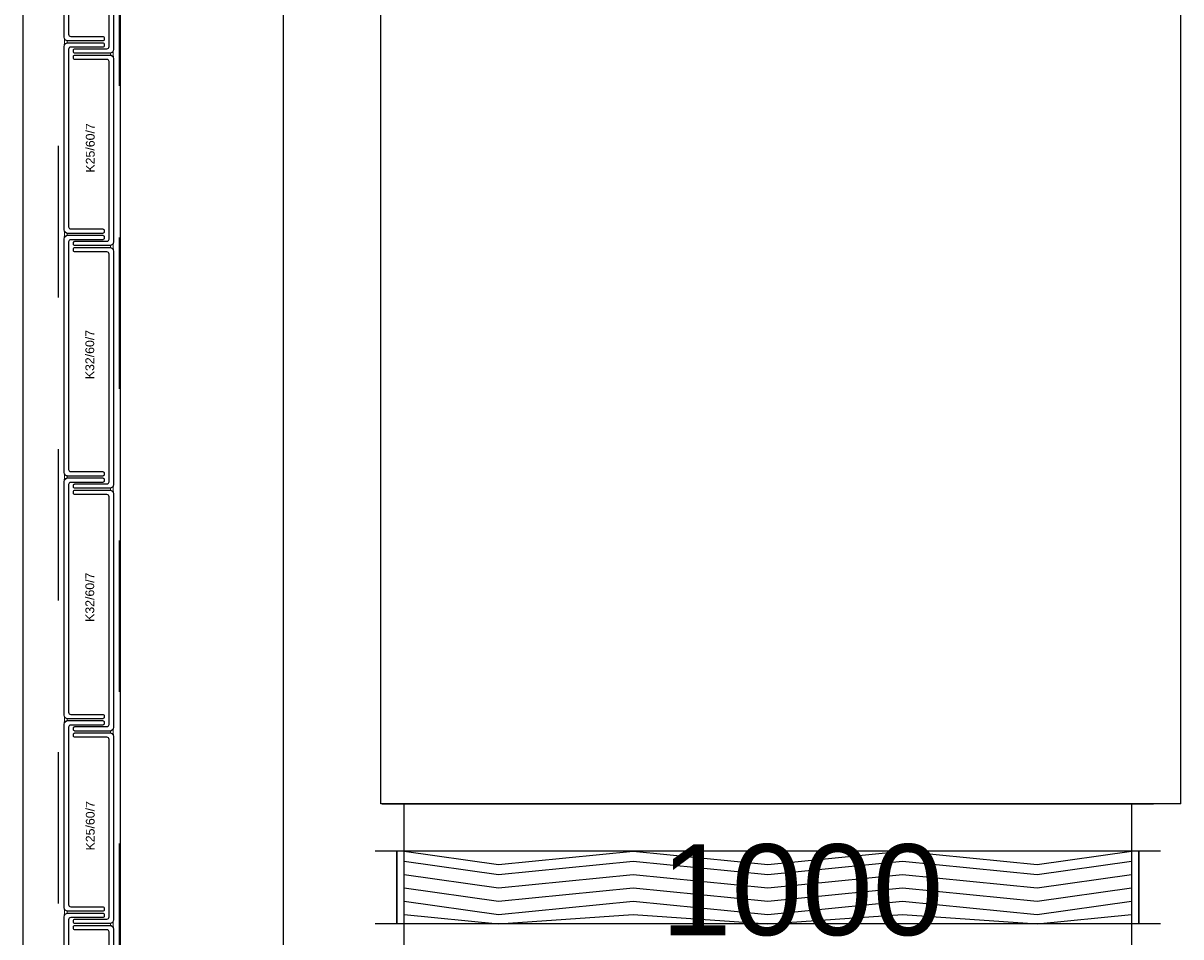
# Model space of a CAD drawing. Header units: metres. Extents: x 0 to 32.9, y 0 to 31.7.
# Tile 7 of 39: x 22.8 to 24.4, y 18.5 to 19.8. Entities that reach past the tile are written whole.
import ezdxf
from ezdxf.enums import TextEntityAlignment as Align

# ---------------------------------------------------------------- set-up
doc = ezdxf.new("R2010")
doc.units = ezdxf.units.M
doc.linetypes.add('Dash Style-1', pattern=[0.41664, 0.20828, -0.20836])
for name, color, linetype in [('003ARCH_A', 7, 'Continuous'), ('003TX_TXT', 7, 'Continuous'), ('004TGA_L', 50, 'Continuous')]:
    doc.layers.add(name, color=color, linetype=linetype)
doc.styles.add('ARIAL', font='arial.ttf')

msp = doc.modelspace()

# ---------------------------------------------------------------- linework, layer by layer
at = {"layer": '003ARCH_A', "color": 253}
for p, q in [((22.8345, 13.5245), (22.8345, 28.7852)), ((22.9683, 13.6573), (22.9683, 28.6523)), ((23.1924, 13.8848), (23.1924, 28.4248))]:
    msp.add_line(p, q, dxfattribs=at)
at = {"layer": '003ARCH_A', "color": 253, "linetype": 'Dash Style-1'}
for p, q in [((22.8833, 13.5725), (22.8833, 28.7372)), ((22.9664, 28.6542), (22.9664, 13.6555))]:
    msp.add_line(p, q, dxfattribs=at)
at = {"layer": '003ARCH_A', "color": 253, "linetype": 'Continuous', "lineweight": 18}
for p, q in [((22.8913, 19.7613), (22.891, 19.7623)), ((22.891, 19.7623), (22.8912, 19.7608)), ((22.8911, 19.753), (22.891, 19.7527)), ((22.891, 19.7527), (22.891, 19.7524)), ((22.891, 19.7516), (22.8913, 19.7526)), ((22.891, 19.7524), (22.891, 19.7516)), ((22.8912, 19.7539), (22.8911, 19.7535)), ((22.8911, 19.7535), (22.8911, 19.753)), ((22.8912, 19.7608), (22.8912, 19.7603)), ((22.8912, 19.7603), (22.8913, 19.7599)), ((22.8913, 19.7544), (22.8912, 19.7539)), ((22.8919, 19.7603), (22.8913, 19.7613)), ((22.8913, 19.7599), (22.8913, 19.7595)), ((22.8913, 19.7595), (22.8914, 19.759)), ((22.8914, 19.7562), (22.8913, 19.7544)), ((22.8913, 19.7526), (22.8919, 19.7536)), ((22.8914, 19.759), (22.8914, 19.7585)), ((22.8914, 19.7585), (22.8914, 19.7579)), ((22.8914, 19.7579), (22.8914, 19.7574)), ((22.8914, 19.7574), (22.8914, 19.7567)), ((22.8914, 19.7567), (22.8914, 19.7562)), ((22.8929, 19.7593), (22.8919, 19.7603)), ((22.8919, 19.7536), (22.8929, 19.7546)), ((22.8939, 19.7587), (22.8929, 19.7593)), ((22.8929, 19.7546), (22.8939, 19.7552)), ((22.8949, 19.7584), (22.8939, 19.7587)), ((22.8939, 19.7552), (22.8949, 19.7555)), ((22.895, 19.7582), (22.8949, 19.7584)), ((22.8949, 19.7555), (22.895, 19.7559)), ((22.8951, 19.758), (22.895, 19.7582)), ((22.895, 19.7559), (22.8951, 19.7561)), ((22.8951, 19.7577), (22.8951, 19.758)), ((22.8951, 19.7574), (22.8951, 19.7577)), ((22.8951, 19.7572), (22.8951, 19.7574)), ((22.8951, 19.757), (22.8951, 19.7572)), ((22.8951, 19.7568), (22.8951, 19.757)), ((22.8951, 19.7566), (22.8951, 19.7568)), ((22.8951, 19.7564), (22.8951, 19.7566)), ((22.8951, 19.7561), (22.8951, 19.7564)), ((22.9545, 19.7412), (22.9546, 19.7414)), ((22.9545, 19.7408), (22.9545, 19.7412)), ((22.9545, 19.7406), (22.9545, 19.7408)), ((22.9545, 19.7403), (22.9545, 19.7406)), ((22.9545, 19.7402), (22.9545, 19.7403)), ((22.9545, 19.7399), (22.9545, 19.7402)), ((22.9545, 19.7397), (22.9545, 19.7399)), ((22.9545, 19.7395), (22.9545, 19.7397)), ((22.9545, 19.7393), (22.9545, 19.7395)), ((22.9546, 19.7391), (22.9545, 19.7393)), ((22.9546, 19.7414), (22.9547, 19.7415)), ((22.9547, 19.7387), (22.9546, 19.7391)), ((22.9547, 19.7415), (22.9557, 19.7418)), ((22.9557, 19.7383), (22.9547, 19.7387)), ((22.9557, 19.7418), (22.9567, 19.7424)), ((22.9567, 19.7378), (22.9557, 19.7383)), ((22.9567, 19.7424), (22.9577, 19.7434)), ((22.9577, 19.7367), (22.9567, 19.7378)), ((22.9577, 19.7434), (22.9583, 19.7444)), ((22.9583, 19.7357), (22.9577, 19.7367)), ((22.9582, 19.7405), (22.9581, 19.7399)), ((22.9581, 19.7399), (22.9581, 19.7393)), ((22.9581, 19.7393), (22.9583, 19.7376)), ((22.9583, 19.7426), (22.9582, 19.7422)), ((22.9582, 19.7422), (22.9582, 19.7417)), ((22.9582, 19.7417), (22.9582, 19.7411)), ((22.9582, 19.7411), (22.9582, 19.7405)), ((22.9583, 19.7444), (22.9586, 19.7454)), ((22.9584, 19.7435), (22.9583, 19.743)), ((22.9583, 19.743), (22.9583, 19.7426)), ((22.9583, 19.7376), (22.9584, 19.7371)), ((22.9586, 19.7347), (22.9583, 19.7357)), ((22.9586, 19.7454), (22.9584, 19.744)), ((22.9584, 19.744), (22.9584, 19.7435)), ((22.9584, 19.7371), (22.9585, 19.7367)), ((22.9585, 19.7367), (22.9585, 19.7362)), ((22.9585, 19.7362), (22.9586, 19.7359)), ((22.9586, 19.7359), (22.9586, 19.7355)), ((22.9586, 19.7355), (22.9586, 19.7347)), ((22.8914, 19.4967), (22.891, 19.4977)), ((22.891, 19.4977), (22.8912, 19.4962)), ((22.8919, 19.4956), (22.8914, 19.4967)), ((22.8911, 19.4881), (22.891, 19.4878)), ((22.891, 19.487), (22.8914, 19.488)), ((22.891, 19.4878), (22.891, 19.487)), ((22.8912, 19.4893), (22.8911, 19.4889)), ((22.8911, 19.4889), (22.8911, 19.4884)), ((22.8911, 19.4884), (22.8911, 19.4881)), ((22.8912, 19.4962), (22.8913, 19.4957)), ((22.8913, 19.4898), (22.8912, 19.4893)), ((22.8913, 19.4957), (22.8913, 19.4953)), ((22.8913, 19.4953), (22.8914, 19.4949)), ((22.8915, 19.4915), (22.8913, 19.4898)), ((22.8914, 19.4949), (22.8914, 19.4944)), ((22.8914, 19.4944), (22.8914, 19.4939)), ((22.8914, 19.4939), (22.8915, 19.4933)), ((22.8914, 19.488), (22.8919, 19.489)), ((22.8915, 19.4933), (22.8915, 19.4928)), ((22.8915, 19.4928), (22.8915, 19.4921)), ((22.8915, 19.4921), (22.8915, 19.4915)), ((22.893, 19.4946), (22.8919, 19.4956)), ((22.8919, 19.489), (22.893, 19.49)), ((22.894, 19.4941), (22.893, 19.4946)), ((22.893, 19.49), (22.894, 19.4906)), ((22.895, 19.4937), (22.894, 19.4941)), ((22.894, 19.4906), (22.895, 19.4909)), ((22.895, 19.4936), (22.895, 19.4937)), ((22.8951, 19.4934), (22.895, 19.4936)), ((22.895, 19.4909), (22.8951, 19.4913)), ((22.8951, 19.493), (22.8951, 19.4934)), ((22.8951, 19.4928), (22.8951, 19.493)), ((22.8952, 19.4926), (22.8951, 19.4928)), ((22.8951, 19.4922), (22.8952, 19.4924)), ((22.8951, 19.492), (22.8951, 19.4922)), ((22.8951, 19.4917), (22.8951, 19.492)), ((22.8951, 19.4915), (22.8951, 19.4917)), ((22.8951, 19.4913), (22.8951, 19.4915)), ((22.8952, 19.4924), (22.8952, 19.4926)), ((22.9582, 19.4798), (22.9586, 19.4808)), ((22.9586, 19.4808), (22.9584, 19.4793)), ((22.9544, 19.4757), (22.9545, 19.476)), ((22.9544, 19.4755), (22.9544, 19.4757)), ((22.9545, 19.4753), (22.9544, 19.4755)), ((22.9545, 19.4766), (22.9546, 19.4768)), ((22.9545, 19.4762), (22.9545, 19.4766)), ((22.9545, 19.476), (22.9545, 19.4762)), ((22.9545, 19.4751), (22.9545, 19.4753)), ((22.9545, 19.4749), (22.9545, 19.4751)), ((22.9545, 19.4747), (22.9545, 19.4749)), ((22.9545, 19.4745), (22.9545, 19.4747)), ((22.9546, 19.474), (22.9545, 19.4745)), ((22.9546, 19.4769), (22.9556, 19.4772)), ((22.9546, 19.4768), (22.9546, 19.4769)), ((22.9556, 19.4737), (22.9546, 19.474)), ((22.9556, 19.4772), (22.9566, 19.4778)), ((22.9566, 19.4731), (22.9556, 19.4737)), ((22.9566, 19.4778), (22.9577, 19.4788)), ((22.9577, 19.4721), (22.9566, 19.4731)), ((22.9577, 19.4788), (22.9582, 19.4798)), ((22.9582, 19.4711), (22.9577, 19.4721)), ((22.9582, 19.4771), (22.9581, 19.4764)), ((22.9581, 19.4764), (22.9581, 19.4759)), ((22.9581, 19.4759), (22.9581, 19.4753)), ((22.9581, 19.4753), (22.9581, 19.4747)), ((22.9581, 19.4747), (22.9583, 19.473)), ((22.9583, 19.4784), (22.9582, 19.478)), ((22.9582, 19.478), (22.9582, 19.4776)), ((22.9582, 19.4776), (22.9582, 19.4771)), ((22.9586, 19.4701), (22.9582, 19.4711)), ((22.9584, 19.4793), (22.9583, 19.4789)), ((22.9583, 19.4789), (22.9583, 19.4784)), ((22.9583, 19.473), (22.9584, 19.4724)), ((22.9584, 19.4724), (22.9585, 19.4721)), ((22.9585, 19.4721), (22.9585, 19.4716)), ((22.9585, 19.4716), (22.9585, 19.4713)), ((22.9585, 19.4713), (22.9586, 19.4709)), ((22.9586, 19.4709), (22.9586, 19.4701)), ((22.8913, 19.1631), (22.891, 19.1641)), ((22.891, 19.1641), (22.8912, 19.1626)), ((22.8912, 19.1626), (22.8912, 19.1621)), ((22.8919, 19.1621), (22.8913, 19.1631)), ((22.8911, 19.1548), (22.891, 19.1545)), ((22.891, 19.1545), (22.891, 19.1542)), ((22.891, 19.1534), (22.8913, 19.1544)), ((22.891, 19.1542), (22.891, 19.1534)), ((22.8912, 19.1557), (22.8911, 19.1553)), ((22.8911, 19.1553), (22.8911, 19.1548)), ((22.8912, 19.1621), (22.8913, 19.1617)), ((22.8913, 19.1562), (22.8912, 19.1557)), ((22.8913, 19.1617), (22.8913, 19.1613)), ((22.8913, 19.1613), (22.8914, 19.1608)), ((22.8914, 19.1579), (22.8913, 19.1562)), ((22.8913, 19.1544), (22.8919, 19.1554)), ((22.8914, 19.1608), (22.8914, 19.1603)), ((22.8914, 19.1603), (22.8914, 19.1597)), ((22.8914, 19.1597), (22.8914, 19.1592)), ((22.8914, 19.1592), (22.8914, 19.1585)), ((22.8914, 19.1585), (22.8914, 19.1579)), ((22.8929, 19.1611), (22.8919, 19.1621)), ((22.8919, 19.1554), (22.8929, 19.1564)), ((22.8939, 19.1605), (22.8929, 19.1611)), ((22.8929, 19.1564), (22.8939, 19.157)), ((22.8949, 19.1601), (22.8939, 19.1605)), ((22.8939, 19.157), (22.8949, 19.1573)), ((22.895, 19.16), (22.8949, 19.1601)), ((22.8949, 19.1573), (22.895, 19.1577)), ((22.8951, 19.1598), (22.895, 19.16)), ((22.895, 19.1577), (22.8951, 19.1579)), ((22.8951, 19.1595), (22.8951, 19.1598)), ((22.8951, 19.1592), (22.8951, 19.1595)), ((22.8951, 19.159), (22.8951, 19.1592)), ((22.8951, 19.1588), (22.8951, 19.159)), ((22.8951, 19.1586), (22.8951, 19.1588)), ((22.8951, 19.1584), (22.8951, 19.1586)), ((22.8951, 19.1582), (22.8951, 19.1584)), ((22.8951, 19.1579), (22.8951, 19.1582)), ((22.9582, 19.1462), (22.9586, 19.1472)), ((22.9586, 19.1472), (22.9584, 19.1457)), ((22.9544, 19.1421), (22.9545, 19.1424)), ((22.9544, 19.1419), (22.9544, 19.1421)), ((22.9545, 19.1417), (22.9544, 19.1419)), ((22.9545, 19.1429), (22.9546, 19.1431)), ((22.9545, 19.1426), (22.9545, 19.1429)), ((22.9545, 19.1424), (22.9545, 19.1426)), ((22.9545, 19.1415), (22.9545, 19.1417)), ((22.9545, 19.1413), (22.9545, 19.1415)), ((22.9545, 19.1411), (22.9545, 19.1413)), ((22.9545, 19.1408), (22.9545, 19.1411)), ((22.9546, 19.1404), (22.9545, 19.1408)), ((22.9546, 19.1433), (22.9556, 19.1436)), ((22.9546, 19.1431), (22.9546, 19.1433)), ((22.9556, 19.1401), (22.9546, 19.1404)), ((22.9556, 19.1436), (22.9566, 19.1442)), ((22.9566, 19.1395), (22.9556, 19.1401)), ((22.9566, 19.1442), (22.9577, 19.1452)), ((22.9577, 19.1385), (22.9566, 19.1395)), ((22.9577, 19.1452), (22.9582, 19.1462)), ((22.9582, 19.1375), (22.9577, 19.1385)), ((22.9582, 19.1434), (22.9581, 19.1428)), ((22.9581, 19.1428), (22.9581, 19.1423)), ((22.9581, 19.1423), (22.9581, 19.1417)), ((22.9581, 19.1417), (22.9581, 19.1411)), ((22.9581, 19.1411), (22.9583, 19.1393)), ((22.9583, 19.1448), (22.9582, 19.1444)), ((22.9582, 19.1444), (22.9582, 19.1439)), ((22.9582, 19.1439), (22.9582, 19.1434)), ((22.9586, 19.1365), (22.9582, 19.1375)), ((22.9584, 19.1457), (22.9583, 19.1452)), ((22.9583, 19.1452), (22.9583, 19.1448)), ((22.9583, 19.1393), (22.9584, 19.1388)), ((22.9584, 19.1388), (22.9585, 19.1384)), ((22.9585, 19.1384), (22.9585, 19.138)), ((22.9585, 19.138), (22.9585, 19.1377)), ((22.9585, 19.1377), (22.9586, 19.1373)), ((22.9586, 19.1373), (22.9586, 19.1365)), ((22.8913, 18.8294), (22.891, 18.8304)), ((22.891, 18.8304), (22.8912, 18.829)), ((22.8912, 18.829), (22.8912, 18.8285)), ((22.8912, 18.8285), (22.8913, 18.828)), ((22.8919, 18.8284), (22.8913, 18.8294)), ((22.8913, 18.828), (22.8913, 18.8277)), ((22.8929, 18.8274), (22.8919, 18.8284)), ((22.8911, 18.8212), (22.891, 18.8209)), ((22.891, 18.8209), (22.891, 18.8205)), ((22.891, 18.8198), (22.8913, 18.8208)), ((22.891, 18.8205), (22.891, 18.8198)), ((22.8912, 18.8221), (22.8911, 18.8217)), ((22.8911, 18.8217), (22.8911, 18.8212)), ((22.8913, 18.8226), (22.8912, 18.8221)), ((22.8913, 18.8277), (22.8914, 18.8272)), ((22.8914, 18.8243), (22.8913, 18.8226)), ((22.8913, 18.8208), (22.8919, 18.8218)), ((22.8914, 18.8272), (22.8914, 18.8267)), ((22.8914, 18.8267), (22.8914, 18.8261)), ((22.8914, 18.8261), (22.8914, 18.8255)), ((22.8914, 18.8255), (22.8914, 18.8249)), ((22.8914, 18.8249), (22.8914, 18.8243)), ((22.8919, 18.8218), (22.8929, 18.8228)), ((22.8939, 18.8268), (22.8929, 18.8274)), ((22.8929, 18.8228), (22.8939, 18.8233)), ((22.8949, 18.8265), (22.8939, 18.8268)), ((22.8939, 18.8233), (22.8949, 18.8237)), ((22.895, 18.8264), (22.8949, 18.8265)), ((22.8949, 18.8237), (22.895, 18.8241)), ((22.8951, 18.8262), (22.895, 18.8264)), ((22.895, 18.8241), (22.8951, 18.8243)), ((22.8951, 18.8258), (22.8951, 18.8262)), ((22.8951, 18.8256), (22.8951, 18.8258)), ((22.8951, 18.8254), (22.8951, 18.8256)), ((22.8951, 18.8252), (22.8951, 18.8254)), ((22.8951, 18.8249), (22.8951, 18.8252)), ((22.8951, 18.8248), (22.8951, 18.8249)), ((22.8951, 18.8245), (22.8951, 18.8248)), ((22.8951, 18.8243), (22.8951, 18.8245)), ((22.9577, 18.8116), (22.9583, 18.8126)), ((22.9583, 18.8126), (22.9586, 18.8136)), ((22.9586, 18.8136), (22.9584, 18.8121)), ((22.9545, 18.8093), (22.9546, 18.8095)), ((22.9545, 18.809), (22.9545, 18.8093)), ((22.9545, 18.8087), (22.9545, 18.809)), ((22.9545, 18.8085), (22.9545, 18.8087)), ((22.9545, 18.8083), (22.9545, 18.8085)), ((22.9545, 18.8081), (22.9545, 18.8083)), ((22.9545, 18.8079), (22.9545, 18.8081)), ((22.9545, 18.8077), (22.9545, 18.8079)), ((22.9545, 18.8074), (22.9545, 18.8077)), ((22.9546, 18.8072), (22.9545, 18.8074)), ((22.9546, 18.8095), (22.9547, 18.8096)), ((22.9547, 18.8068), (22.9546, 18.8072)), ((22.9547, 18.8096), (22.9557, 18.81)), ((22.9557, 18.8065), (22.9547, 18.8068)), ((22.9557, 18.81), (22.9567, 18.8105)), ((22.9567, 18.8059), (22.9557, 18.8065)), ((22.9567, 18.8105), (22.9577, 18.8116)), ((22.9577, 18.8049), (22.9567, 18.8059)), ((22.9583, 18.8039), (22.9577, 18.8049)), ((22.9582, 18.8087), (22.9581, 18.808)), ((22.9581, 18.808), (22.9581, 18.8074)), ((22.9581, 18.8074), (22.9583, 18.8057)), ((22.9583, 18.8108), (22.9582, 18.8103)), ((22.9582, 18.8103), (22.9582, 18.8098)), ((22.9582, 18.8098), (22.9582, 18.8092)), ((22.9582, 18.8092), (22.9582, 18.8087)), ((22.9584, 18.8116), (22.9583, 18.8112)), ((22.9583, 18.8112), (22.9583, 18.8108)), ((22.9583, 18.8057), (22.9584, 18.8052)), ((22.9586, 18.8029), (22.9583, 18.8039)), ((22.9584, 18.8121), (22.9584, 18.8116)), ((22.9584, 18.8052), (22.9585, 18.8048)), ((22.9585, 18.8048), (22.9585, 18.8043)), ((22.9585, 18.8043), (22.9586, 18.804)), ((22.9586, 18.804), (22.9586, 18.8037)), ((22.9586, 18.8037), (22.9586, 18.8029)), ((22.8914, 18.5648), (22.891, 18.5658)), ((22.891, 18.5658), (22.8912, 18.5643)), ((22.8912, 18.5643), (22.8913, 18.5638)), ((22.8913, 18.558), (22.8912, 18.5574)), ((22.8913, 18.5638), (22.8913, 18.5634)), ((22.8913, 18.5634), (22.8914, 18.563)), ((22.8915, 18.5597), (22.8913, 18.558)), ((22.8919, 18.5638), (22.8914, 18.5648)), ((22.8914, 18.563), (22.8914, 18.5625)), ((22.8914, 18.5625), (22.8914, 18.562)), ((22.8914, 18.562), (22.8915, 18.5614)), ((22.8915, 18.5614), (22.8915, 18.5609)), ((22.8915, 18.5609), (22.8915, 18.5603)), ((22.8915, 18.5603), (22.8915, 18.5597)), ((22.893, 18.5628), (22.8919, 18.5638)), ((22.8919, 18.5571), (22.893, 18.5581)), ((22.894, 18.5622), (22.893, 18.5628)), ((22.893, 18.5581), (22.894, 18.5587)), ((22.895, 18.5619), (22.894, 18.5622)), ((22.894, 18.5587), (22.895, 18.559)), ((22.895, 18.5617), (22.895, 18.5619)), ((22.8951, 18.5615), (22.895, 18.5617)), ((22.895, 18.559), (22.8951, 18.5594)), ((22.8951, 18.5612), (22.8951, 18.5615)), ((22.8951, 18.561), (22.8951, 18.5612)), ((22.8952, 18.5607), (22.8951, 18.561)), ((22.8951, 18.5603), (22.8952, 18.5605)), ((22.8951, 18.5601), (22.8951, 18.5603)), ((22.8951, 18.5599), (22.8951, 18.5601)), ((22.8951, 18.5597), (22.8951, 18.5599)), ((22.8951, 18.5594), (22.8951, 18.5597)), ((22.8952, 18.5605), (22.8952, 18.5607)), ((22.8911, 18.5563), (22.891, 18.5559)), ((22.891, 18.5551), (22.8914, 18.5561)), ((22.891, 18.5559), (22.891, 18.5551)), ((22.8912, 18.5574), (22.8911, 18.557)), ((22.8911, 18.557), (22.8911, 18.5566)), ((22.8911, 18.5566), (22.8911, 18.5563)), ((22.8914, 18.5561), (22.8919, 18.5571)), ((22.9545, 18.5447), (22.9546, 18.5449)), ((22.9545, 18.5443), (22.9545, 18.5447)), ((22.9545, 18.5441), (22.9545, 18.5443)), ((22.9545, 18.5438), (22.9545, 18.5441)), ((22.9545, 18.5436), (22.9545, 18.5438)), ((22.9545, 18.5434), (22.9545, 18.5436)), ((22.9545, 18.5432), (22.9545, 18.5434)), ((22.9545, 18.543), (22.9545, 18.5432)), ((22.9545, 18.5428), (22.9545, 18.543)), ((22.9546, 18.5426), (22.9545, 18.5428)), ((22.9546, 18.5449), (22.9547, 18.545)), ((22.9547, 18.5421), (22.9546, 18.5426)), ((22.9547, 18.545), (22.9557, 18.5453)), ((22.9557, 18.5418), (22.9547, 18.5421)), ((22.9557, 18.5453), (22.9567, 18.5459)), ((22.9567, 18.5412), (22.9557, 18.5418)), ((22.9567, 18.5459), (22.9577, 18.5469)), ((22.9577, 18.5469), (22.9583, 18.5479)), ((22.9582, 18.544), (22.9581, 18.5434)), ((22.9581, 18.5434), (22.9581, 18.5428)), ((22.9581, 18.5428), (22.9583, 18.5411)), ((22.9583, 18.5461), (22.9582, 18.5457)), ((22.9582, 18.5457), (22.9582, 18.5452)), ((22.9582, 18.5452), (22.9582, 18.5445)), ((22.9582, 18.5445), (22.9582, 18.544)), ((22.9583, 18.5479), (22.9586, 18.5489)), ((22.9584, 18.547), (22.9583, 18.5465)), ((22.9583, 18.5465), (22.9583, 18.5461)), ((22.9586, 18.5489), (22.9584, 18.5474)), ((22.9584, 18.5474), (22.9584, 18.547)), ((22.9577, 18.5402), (22.9567, 18.5412)), ((22.9583, 18.5392), (22.9577, 18.5402)), ((22.9583, 18.5411), (22.9584, 18.5405)), ((22.9586, 18.5382), (22.9583, 18.5392)), ((22.9584, 18.5405), (22.9585, 18.5402)), ((22.9585, 18.5402), (22.9585, 18.5397)), ((22.9585, 18.5397), (22.9586, 18.5394)), ((22.9586, 18.5394), (22.9586, 18.539)), ((22.9586, 18.539), (22.9586, 18.5382))]:
    msp.add_line(p, q, dxfattribs=at)
at = {"layer": '003ARCH_A', "color": 253}
for points in [[(22.8909, 19.7632), (22.8909, 20.0842, -0.414214), (22.8959, 20.0892), (22.9439, 20.0892, -0.414214), (22.9459, 20.0872), (22.9459, 20.0851, -0.414214), (22.9439, 20.0831), (22.8999, 20.0831, 0.414214), (22.8969, 20.0801), (22.8969, 19.7673, 0.414214), (22.8999, 19.7643), (22.9439, 19.7643, -0.414214), (22.9459, 19.7623), (22.9459, 19.7602, -0.198912), (22.9453, 19.7588, -0.198912), (22.9439, 19.7582), (22.8959, 19.7582, -0.198912), (22.8923, 19.7597, -0.198912), (22.8909, 19.7632)], [(22.9587, 20.0674), (22.9587, 19.7464, -0.414214), (22.9537, 19.7414), (22.9057, 19.7414, -0.414214), (22.9037, 19.7434), (22.9037, 19.7454, -0.414214), (22.9057, 19.7474), (22.9496, 19.7474, 0.414214), (22.9526, 19.7504), (22.9526, 20.0633, 0.414214), (22.9496, 20.0663), (22.9057, 20.0663, -0.414214), (22.9037, 20.0683), (22.9037, 20.0704, -0.198912), (22.9043, 20.0718, -0.198912), (22.9057, 20.0724), (22.9537, 20.0724, -0.198912), (22.9572, 20.0709, -0.198912), (22.9587, 20.0674)], [(22.8909, 19.4986), (22.8909, 19.7506, -0.414214), (22.8959, 19.7556), (22.9439, 19.7556, -0.414214), (22.9459, 19.7536), (22.9459, 19.7516, -0.414214), (22.9439, 19.7496), (22.9, 19.7496, 0.414214), (22.897, 19.7466), (22.897, 19.5027, 0.414214), (22.9, 19.4997), (22.9439, 19.4997, -0.414214), (22.9459, 19.4977), (22.9459, 19.4956, -0.198912), (22.9453, 19.4942, -0.198912), (22.9439, 19.4936), (22.8959, 19.4936, -0.198912), (22.8924, 19.4951, -0.198912), (22.8909, 19.4986)], [(22.9587, 19.7338), (22.9587, 19.4818, -0.414214), (22.9537, 19.4768), (22.9057, 19.4768, -0.414214), (22.9037, 19.4788), (22.9037, 19.4808, -0.414214), (22.9057, 19.4828), (22.9496, 19.4828, 0.414214), (22.9526, 19.4858), (22.9526, 19.7297, 0.414214), (22.9496, 19.7327), (22.9057, 19.7327, -0.414214), (22.9037, 19.7347), (22.9037, 19.7368, -0.198912), (22.9043, 19.7382, -0.198912), (22.9057, 19.7388), (22.9537, 19.7388, -0.198912), (22.9572, 19.7373, -0.198912), (22.9587, 19.7338)], [(22.8909, 19.165), (22.8909, 19.486, -0.414214), (22.8959, 19.491), (22.9439, 19.491, -0.414214), (22.9459, 19.489), (22.9459, 19.4869, -0.414214), (22.9439, 19.4849), (22.8999, 19.4849, 0.414214), (22.8969, 19.4819), (22.8969, 19.1691, 0.414214), (22.8999, 19.1661), (22.9439, 19.1661, -0.414214), (22.9459, 19.1641), (22.9459, 19.162, -0.198912), (22.9453, 19.1606, -0.198912), (22.9439, 19.16), (22.8959, 19.16, -0.198912), (22.8923, 19.1615, -0.198912), (22.8909, 19.165)], [(22.9587, 19.4692), (22.9587, 19.1482, -0.414214), (22.9537, 19.1432), (22.9057, 19.1432, -0.414214), (22.9037, 19.1452), (22.9037, 19.1472, -0.414214), (22.9057, 19.1492), (22.9496, 19.1492, 0.414214), (22.9526, 19.1522), (22.9526, 19.4651, 0.414214), (22.9496, 19.4681), (22.9057, 19.4681, -0.414214), (22.9037, 19.4701), (22.9037, 19.4722, -0.198912), (22.9043, 19.4736, -0.198912), (22.9057, 19.4742), (22.9537, 19.4742, -0.198912), (22.9572, 19.4727, -0.198912), (22.9587, 19.4692)], [(22.8909, 18.8314), (22.8909, 19.1524, -0.414214), (22.8959, 19.1574), (22.9439, 19.1574, -0.414214), (22.9459, 19.1554), (22.9459, 19.1533, -0.414214), (22.9439, 19.1513), (22.8999, 19.1513, 0.414214), (22.8969, 19.1483), (22.8969, 18.8354, 0.414214), (22.8999, 18.8324), (22.9439, 18.8324, -0.414214), (22.9459, 18.8304), (22.9459, 18.8284, -0.198912), (22.9453, 18.827, -0.198912), (22.9439, 18.8264), (22.8959, 18.8264, -0.198912), (22.8923, 18.8278, -0.198912), (22.8909, 18.8314)], [(22.9587, 19.1355), (22.9587, 18.8145, -0.414214), (22.9537, 18.8095), (22.9057, 18.8095, -0.414214), (22.9037, 18.8115), (22.9037, 18.8136, -0.414214), (22.9057, 18.8156), (22.9496, 18.8156, 0.414214), (22.9526, 18.8186), (22.9526, 19.1315, 0.414214), (22.9496, 19.1345), (22.9057, 19.1345, -0.414214), (22.9037, 19.1365), (22.9037, 19.1385, -0.198912), (22.9043, 19.14, -0.198912), (22.9057, 19.1405), (22.9537, 19.1405, -0.198912), (22.9572, 19.1391, -0.198912), (22.9587, 19.1355)], [(22.8909, 18.5667), (22.8909, 18.8188, -0.414214), (22.8959, 18.8238), (22.9439, 18.8238, -0.414214), (22.9459, 18.8218), (22.9459, 18.8197, -0.414214), (22.9439, 18.8177), (22.9, 18.8177, 0.414214), (22.897, 18.8147), (22.897, 18.5708, 0.414214), (22.9, 18.5678), (22.9439, 18.5678, -0.414214), (22.9459, 18.5658), (22.9459, 18.5637, -0.198912), (22.9453, 18.5623, -0.198912), (22.9439, 18.5617), (22.8959, 18.5617, -0.198912), (22.8924, 18.5632, -0.198912), (22.8909, 18.5667)], [(22.9587, 18.8019), (22.9587, 18.5499, -0.414214), (22.9537, 18.5449), (22.9057, 18.5449, -0.414214), (22.9037, 18.5469), (22.9037, 18.5489, -0.414214), (22.9057, 18.5509), (22.9496, 18.5509, 0.414214), (22.9526, 18.5539), (22.9526, 18.7979, 0.414214), (22.9496, 18.8009), (22.9057, 18.8009, -0.414214), (22.9037, 18.8029), (22.9037, 18.8049, -0.198912), (22.9043, 18.8063, -0.198912), (22.9057, 18.8069), (22.9537, 18.8069, -0.198912), (22.9572, 18.8055, -0.198912), (22.9587, 18.8019)], [(22.8909, 18.3021), (22.8909, 18.5541, -0.414214), (22.8959, 18.5591), (22.9439, 18.5591, -0.414214), (22.9459, 18.5571), (22.9459, 18.555, -0.414214), (22.9439, 18.553), (22.9, 18.553, 0.414214), (22.897, 18.55), (22.897, 18.3061, 0.414214), (22.9, 18.3031), (22.9439, 18.3031, -0.414214), (22.9459, 18.3011), (22.9459, 18.2991, -0.198912), (22.9453, 18.2977, -0.198912), (22.9439, 18.2971), (22.8959, 18.2971, -0.198912), (22.8924, 18.2985, -0.198912), (22.8909, 18.3021)], [(22.9587, 18.5373), (22.9587, 18.2852, -0.414214), (22.9537, 18.2802), (22.9057, 18.2802, -0.414214), (22.9037, 18.2822), (22.9037, 18.2843, -0.414214), (22.9057, 18.2863), (22.9496, 18.2863, 0.414214), (22.9526, 18.2893), (22.9526, 18.5332, 0.414214), (22.9496, 18.5362), (22.9057, 18.5362, -0.414214), (22.9037, 18.5382), (22.9037, 18.5403, -0.198912), (22.9043, 18.5417, -0.198912), (22.9057, 18.5423), (22.9537, 18.5423, -0.198912), (22.9572, 18.5408, -0.198912), (22.9587, 18.5373)]]:
    msp.add_lwpolyline(points, format="xyb", close=True, dxfattribs=at)
at = {"layer": '003ARCH_A', "color": 253, "lineweight": 18}
for points in [[(22.906, 19.7496), (22.9439, 19.7496, 0.414214), (22.9459, 19.7516), (22.9459, 19.7536, 0.414214), (22.9439, 19.7556), (22.906, 19.7556)], [(22.9436, 19.7474), (22.9057, 19.7474, 0.414214), (22.9037, 19.7454), (22.9037, 19.7434, 0.414214), (22.9057, 19.7414), (22.9436, 19.7414)], [(22.9436, 19.7327), (22.9057, 19.7327, -0.414214), (22.9037, 19.7347), (22.9037, 19.7367, -0.414214), (22.9057, 19.7387), (22.9436, 19.7387)], [(22.9436, 19.4828), (22.9057, 19.4828, 0.414214), (22.9037, 19.4808), (22.9037, 19.4788, 0.414214), (22.9057, 19.4768), (22.9436, 19.4768)], [(22.906, 19.4849), (22.9439, 19.4849, 0.414214), (22.9459, 19.487), (22.9459, 19.489, 0.414214), (22.9439, 19.491), (22.906, 19.491)], [(22.9436, 19.4681), (22.9057, 19.4681, -0.414214), (22.9037, 19.4701), (22.9037, 19.4721, -0.414214), (22.9057, 19.4741), (22.9436, 19.4741)], [(22.9436, 19.1492), (22.9057, 19.1492, 0.414214), (22.9037, 19.1472), (22.9037, 19.1452, 0.414214), (22.9057, 19.1432), (22.9436, 19.1432)], [(22.906, 19.1514), (22.9439, 19.1514, 0.414214), (22.9459, 19.1534), (22.9459, 19.1554, 0.414214), (22.9439, 19.1574), (22.906, 19.1574)], [(22.9436, 19.1345), (22.9057, 19.1345, -0.414214), (22.9037, 19.1365), (22.9037, 19.1385, -0.414214), (22.9057, 19.1405), (22.9436, 19.1405)], [(22.9436, 18.8156), (22.9057, 18.8156, 0.414214), (22.9037, 18.8136), (22.9037, 18.8116, 0.414214), (22.9057, 18.8095), (22.9436, 18.8095)], [(22.906, 18.8177), (22.9439, 18.8177, 0.414214), (22.9459, 18.8197), (22.9459, 18.8217, 0.414214), (22.9439, 18.8238), (22.906, 18.8238)], [(22.9436, 18.8009), (22.9057, 18.8009, -0.414214), (22.9037, 18.8029), (22.9037, 18.8049, -0.414214), (22.9057, 18.8069), (22.9436, 18.8069)], [(22.906, 18.5531), (22.9439, 18.5531, 0.414214), (22.9459, 18.5551), (22.9459, 18.5571, 0.414214), (22.9439, 18.5591), (22.906, 18.5591)], [(22.9436, 18.5509), (22.9057, 18.5509, 0.414214), (22.9037, 18.5489), (22.9037, 18.5469, 0.414214), (22.9057, 18.5449), (22.9436, 18.5449)], [(22.9436, 18.5362), (22.9057, 18.5362, -0.414214), (22.9037, 18.5382), (22.9037, 18.5402, -0.414214), (22.9057, 18.5422), (22.9436, 18.5422)]]:
    msp.add_lwpolyline(points, format="xyb", dxfattribs=at)
at = {"layer": '004TGA_L', "color": 70}
for p, q in [((23.3261, 18.7095), (23.3261, 25.0095)), ((24.4261, 18.7095), (24.4261, 25.0095)), ((24.4261, 18.7095), (23.3261, 18.7095))]:
    msp.add_line(p, q, dxfattribs=at)
at = {"layer": '004TGA_L', "color": 7}
msp.add_line((23.3283, 18.7094), (24.3883, 18.7094), dxfattribs=at)
at = {"layer": '004TGA_L', "color": 51}
for p, q in [((23.3583, 18.3793), (23.3583, 18.7094)), ((24.3583, 18.7094), (24.3583, 18.4293))]:
    msp.add_line(p, q, dxfattribs=at)
at = {"layer": '004TGA_L', "color": 0}
for p, q in [((24.3983, 18.6444), (23.3183, 18.6444)), ((23.3483, 18.6444), (23.3483, 18.6444)), ((23.3483, 18.5444), (23.3483, 18.6444)), ((23.3583, 18.6444), (23.4879, 18.6261)), ((23.4879, 18.6261), (23.6731, 18.6444)), ((23.6731, 18.6444), (23.8583, 18.6261)), ((23.8583, 18.6261), (24.0435, 18.6444)), ((24.0435, 18.6444), (24.2287, 18.6261)), ((24.2287, 18.6261), (24.3583, 18.6444)), ((24.3683, 18.6444), (24.3683, 18.6444)), ((24.3683, 18.5444), (24.3683, 18.6444)), ((23.3583, 18.6307), (23.4879, 18.6123)), ((23.4879, 18.6123), (23.6731, 18.6307)), ((23.6731, 18.6307), (23.8583, 18.6123)), ((23.8583, 18.6123), (24.0435, 18.6307)), ((24.0435, 18.6307), (24.2287, 18.6123)), ((24.2287, 18.6123), (24.3583, 18.6307)), ((23.3583, 18.6123), (23.4879, 18.594)), ((23.4879, 18.594), (23.6731, 18.6123)), ((23.6731, 18.6123), (23.8583, 18.594)), ((23.8583, 18.594), (24.0435, 18.6123)), ((24.0435, 18.6123), (24.2287, 18.594)), ((24.2287, 18.594), (24.3583, 18.6123)), ((23.3583, 18.594), (23.4879, 18.5756)), ((23.4879, 18.5756), (23.6731, 18.594)), ((23.6731, 18.594), (23.8583, 18.5756)), ((23.8583, 18.5756), (24.0435, 18.594)), ((24.0435, 18.594), (24.2287, 18.5756)), ((24.2287, 18.5756), (24.3583, 18.594)), ((23.3583, 18.5756), (23.4879, 18.5573)), ((23.4879, 18.5573), (23.6731, 18.5756)), ((23.6731, 18.5756), (23.8583, 18.5573)), ((23.8583, 18.5573), (24.0435, 18.5756)), ((24.0435, 18.5756), (24.2287, 18.5573)), ((24.2287, 18.5573), (24.3583, 18.5756)), ((24.3983, 18.5444), (23.3183, 18.5444)), ((23.3483, 18.5444), (23.3483, 18.5444)), ((23.3583, 18.5573), (23.4879, 18.5444)), ((23.4879, 18.5444), (23.6731, 18.5573)), ((23.6731, 18.5573), (23.8583, 18.5444)), ((23.8583, 18.5444), (24.0435, 18.5573)), ((24.0435, 18.5573), (24.2287, 18.5444)), ((24.2287, 18.5444), (24.3583, 18.5573)), ((24.3683, 18.5444), (24.3683, 18.5444))]:
    msp.add_line(p, q, dxfattribs=at)
at = {"layer": '004TGA_L', "color": 0, "flags": 128}
for points in [[(23.3483, 18.6444), (23.3483, 18.6444), (23.3483, 18.5444), (23.3483, 18.5444), (23.3483, 18.6444)], [(24.3683, 18.6444), (24.3683, 18.6444), (24.3683, 18.5444), (24.3683, 18.5444), (24.3683, 18.6444)]]:
    msp.add_lwpolyline(points, dxfattribs=at)

# ---------------------------------------------------------------- texts
at = {"layer": '003ARCH_A', "color": 253, "char_height": 0.01212, "attachment_point": 3, "rotation": 90, "line_spacing_factor": 0.967741, "style": 'ARIAL'}
for s, insert in [('K25/60/7', (22.9207, 19.645)), ('K32/60/7', (22.9201, 19.3609)), ('K32/60/7', (22.9201, 19.0273)), ('K25/60/7', (22.9207, 18.7131))]:
    msp.add_mtext(s, dxfattribs=dict(at, insert=insert))
at = {"layer": '003TX_TXT', "color": 7, "style": 'ARIAL'}
msp.add_text('1000', height=0.125, dxfattribs=at).set_placement((23.9054, 18.5913), align=Align.MIDDLE_CENTER)

doc.saveas('drawing.dxf')
